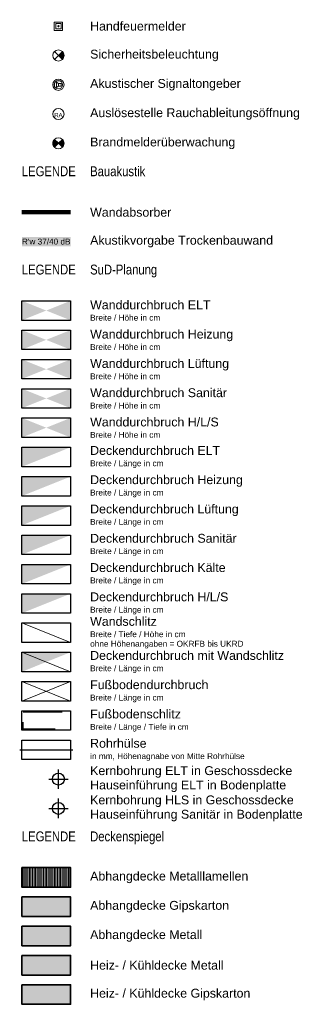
# Model space of a CAD drawing. Header units: metres. Extents: x -167 to 152, y -127 to 99.
# Tile 6 of 225: x 12 to 19, y -51 to -26. Entities that reach past the tile are written whole.
import ezdxf

# ---------------------------------------------------------------- set-up
doc = ezdxf.new("R2010")
doc.units = ezdxf.units.M
doc.linetypes.add('gestrichelt - 01', pattern=[1.9999999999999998, 0.9999999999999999, -0.9999999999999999])
doc.linetypes.add('ISO-04 Lang gestrichelt punktiert', pattern=[7.747, 6.095999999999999, -0.7620000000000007, 0.1270000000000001, -0.7620000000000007])
doc.layers.add('031_Metallbauarbeiten-350 Lamellendecke DS', color=7, linetype='Continuous', lineweight=35, true_color=0x666666)
doc.layers.add('AV1-Innenwandoberflächen-Akustikabsorber', color=7, linetype='Continuous', lineweight=100, true_color=0xc500dd)
for name, color, linetype, lineweight in [('_Legende (2D)', 7, 'Continuous', 9), ('AV1-Akustikvorgaben-Trennwände', 7, 'Continuous', 5), ('AV1-Brandschutzkonzept-Brandschutzkonzept', 7, 'Continuous', 5), ('Keine', 7, 'Continuous', 9)]:
    doc.layers.add(name, color=color, linetype=linetype, lineweight=lineweight)
doc.styles.add('Arial', font='arial.ttf')
doc.styles.add('Arial Narrow', font='ARIALN.TTF')

# ---------------------------------------------------------------- blocks, each defined once
blk = doc.blocks.new('Group-791')
at = {"color": 255}
blk.add_wipeout([(12.517011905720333, -26.390487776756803), (12.731388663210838, -26.390487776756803), (12.731388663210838, -26.176111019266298), (12.517011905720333, -26.176111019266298)], dxfattribs=at).dxf.layer = 'AV1-Brandschutzkonzept-Brandschutzkonzept'
at = {"layer": 'AV1-Brandschutzkonzept-Brandschutzkonzept', "color": 1, "true_color": 0xff0000, "flags": 128}
blk.add_lwpolyline([(12.51701190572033, -26.3904877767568), (12.73138866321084, -26.3904877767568), (12.73138866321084, -26.17611101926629), (12.51701190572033, -26.17611101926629)], close=True, dxfattribs=at)
at = {"color": 255}
blk.add_wipeout([(12.5572075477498, -26.35029213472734), (12.691193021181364, -26.35029213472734), (12.691193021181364, -26.21630666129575), (12.5572075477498, -26.21630666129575)], dxfattribs=at).dxf.layer = 'AV1-Brandschutzkonzept-Brandschutzkonzept'
at = {"layer": 'AV1-Brandschutzkonzept-Brandschutzkonzept', "color": 1, "true_color": 0xff0000, "flags": 128}
blk.add_lwpolyline([(12.5572075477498, -26.35029213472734), (12.69119302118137, -26.35029213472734), (12.69119302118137, -26.21630666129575), (12.5572075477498, -26.21630666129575)], close=True, dxfattribs=at)
at = {"color": 255, "lineweight": 5}
blk.add_wipeout([(12.60919391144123, -26.283299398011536), (12.609482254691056, -26.286226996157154), (12.610336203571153, -26.28904208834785), (12.611722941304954, -26.291636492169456), (12.613589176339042, -26.293910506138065), (12.615863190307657, -26.295776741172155), (12.618457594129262, -26.29716347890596), (12.621272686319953, -26.298017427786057), (12.624200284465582, -26.298305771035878), (12.62712788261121, -26.298017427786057), (12.6299429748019, -26.29716347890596), (12.632537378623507, -26.295776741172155), (12.634811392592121, -26.293910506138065), (12.636677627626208, -26.291636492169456), (12.638064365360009, -26.28904208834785), (12.638918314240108, -26.286226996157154), (12.639206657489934, -26.283299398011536), (12.638918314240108, -26.280371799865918), (12.638064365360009, -26.277556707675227), (12.636677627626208, -26.27496230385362), (12.634811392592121, -26.272688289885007), (12.632537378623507, -26.27082205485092), (12.6299429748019, -26.269435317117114), (12.62712788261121, -26.26858136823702), (12.624200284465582, -26.268293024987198), (12.621272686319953, -26.26858136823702), (12.618457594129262, -26.269435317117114), (12.615863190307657, -26.27082205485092), (12.613589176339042, -26.272688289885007), (12.611722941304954, -26.27496230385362), (12.610336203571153, -26.277556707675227), (12.609482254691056, -26.280371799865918)], dxfattribs=at).dxf.layer = 'AV1-Brandschutzkonzept-Brandschutzkonzept'
at = {"layer": 'AV1-Brandschutzkonzept-Brandschutzkonzept', "color": 1, "lineweight": 5, "true_color": 0xff0000, "flags": 128}
blk.add_lwpolyline([(12.60919391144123, -26.28329939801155, 0.4142135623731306), (12.6242002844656, -26.29830577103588, 0.414213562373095), (12.63920665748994, -26.28329939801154, 0.4142135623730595), (12.62420028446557, -26.2682930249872, 0.414213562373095)], format="xyb", close=True, dxfattribs=at)
blk = doc.blocks.new('Group-792')
at = {"color": 255, "linetype": 'Continuous', "lineweight": 9, "transparency": 33554687}
blk.add_wipeout([(12.767057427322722, -27.033299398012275), (12.725215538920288, -27.134314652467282), (12.624200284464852, -27.176156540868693), (12.523185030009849, -27.13431465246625), (12.48134314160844, -27.033299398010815), (12.523185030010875, -26.932284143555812), (12.62420028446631, -26.8904422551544), (12.725215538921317, -26.932284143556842)], dxfattribs=at).dxf.layer = 'AV1-Brandschutzkonzept-Brandschutzkonzept'
at = {"layer": 'AV1-Brandschutzkonzept-Brandschutzkonzept', "linetype": 'Continuous', "lineweight": 0, "transparency": 33554687}
h = blk.add_hatch(color=92, dxfattribs=at)
edge = h.paths.add_edge_path()
edge.add_line((12.62420028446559, -27.03329939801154), (12.72521553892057, -27.13431465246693))
edge.add_arc((12.62420028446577, -27.03329939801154), 0.1428571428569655, 314.9999999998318, 405.0000000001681)
edge.add_line((12.72521553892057, -26.93228414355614), (12.62420028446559, -27.03329939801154))
at = {"layer": 'AV1-Brandschutzkonzept-Brandschutzkonzept', "color": 92, "linetype": 'Continuous', "lineweight": 9, "transparency": 33554687}
for p, q in [((12.52318503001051, -27.13431465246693), (12.72521553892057, -26.93228414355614)), ((12.72521553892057, -27.13431465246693), (12.52318503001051, -26.93228414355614))]:
    blk.add_line(p, q, dxfattribs=at)
at = {"layer": 'AV1-Brandschutzkonzept-Brandschutzkonzept', "color": 92, "linetype": 'Continuous', "lineweight": 9, "transparency": 33554687, "flags": 128}
blk.add_lwpolyline([(12.62420028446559, -27.03329939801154), (12.72521553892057, -27.13431465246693, 0.4142135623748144), (12.72521553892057, -26.93228414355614)], format="xyb", close=True, dxfattribs=at)
at = {"layer": 'AV1-Brandschutzkonzept-Brandschutzkonzept', "color": 92, "linetype": 'Continuous', "lineweight": 9, "transparency": 33554687}
blk.add_circle((12.62420028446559, -27.03329939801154), 0.1428571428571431, dxfattribs=at)
blk = doc.blocks.new('Group-793')
at = {"color": 255, "linetype": 'Continuous', "lineweight": 9, "transparency": 33554687}
blk.add_wipeout([(12.767057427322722, -27.783299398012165), (12.725215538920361, -27.8843146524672), (12.624200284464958, -27.92615654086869), (12.52318503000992, -27.88431465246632), (12.48134314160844, -27.78329939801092), (12.523185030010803, -27.682284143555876), (12.624200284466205, -27.640442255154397), (12.725215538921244, -27.682284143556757)], dxfattribs=at).dxf.layer = 'AV1-Brandschutzkonzept-Brandschutzkonzept'
at = {"layer": 'AV1-Brandschutzkonzept-Brandschutzkonzept', "color": 1, "linetype": 'Continuous', "lineweight": 9, "true_color": 0xff0000, "transparency": 33554687}
blk.add_circle((12.62420028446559, -27.78329939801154), 0.1428571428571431, dxfattribs=at)
at = {"color": 255, "linetype": 'Continuous', "lineweight": 9, "transparency": 33554687}
blk.add_wipeout([(12.727393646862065, -27.754477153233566), (12.717549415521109, -27.83588771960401), (12.653022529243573, -27.886492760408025), (12.57161196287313, -27.876648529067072), (12.521006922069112, -27.812121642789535), (12.530851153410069, -27.730711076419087), (12.595378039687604, -27.680106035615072), (12.676788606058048, -27.689950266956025)], dxfattribs=at).dxf.layer = 'AV1-Brandschutzkonzept-Brandschutzkonzept'
at = {"layer": 'AV1-Brandschutzkonzept-Brandschutzkonzept', "color": 1, "linetype": 'Continuous', "lineweight": 9, "true_color": 0xff0000, "transparency": 33554687}
blk.add_circle((12.62420028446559, -27.78329939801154), 0.1071428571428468, dxfattribs=at)
at = {"color": 255, "linetype": 'Continuous', "lineweight": 9, "transparency": 33554687}
blk.add_wipeout([(12.62420028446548, -27.74921587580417), (12.69236732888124, -27.74921587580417), (12.69236732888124, -27.817382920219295), (12.62420028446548, -27.817382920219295)], dxfattribs=at).dxf.layer = 'AV1-Brandschutzkonzept-Brandschutzkonzept'
at = {"layer": 'AV1-Brandschutzkonzept-Brandschutzkonzept', "color": 1, "linetype": 'Continuous', "lineweight": 9, "true_color": 0xff0000, "transparency": 33554687, "flags": 128}
blk.add_lwpolyline([(12.62420028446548, -27.74921587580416), (12.69236732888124, -27.74921587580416), (12.69236732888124, -27.81738292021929), (12.62420028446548, -27.81738292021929)], close=True, dxfattribs=at)
at = {"color": 255, "linetype": 'Continuous', "lineweight": 9, "transparency": 33554687}
blk.add_wipeout([(12.624200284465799, -27.7492158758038), (12.573075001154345, -27.715132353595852), (12.57307500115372, -27.85146644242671), (12.624200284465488, -27.817382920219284)], dxfattribs=at).dxf.layer = 'AV1-Brandschutzkonzept-Brandschutzkonzept'
at = {"layer": 'AV1-Brandschutzkonzept-Brandschutzkonzept', "color": 1, "linetype": 'Continuous', "lineweight": 9, "true_color": 0xff0000, "transparency": 33554687, "flags": 128}
blk.add_lwpolyline([(12.6242002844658, -27.7492158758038), (12.57307500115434, -27.71513235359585), (12.57307500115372, -27.85146644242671), (12.62420028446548, -27.81738292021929)], close=True, dxfattribs=at)
blk = doc.blocks.new('Group-794')
at = {"layer": 'AV1-Brandschutzkonzept-Brandschutzkonzept', "color": 7}
blk.add_blockref('Group-793', (0, 0), dxfattribs=at)
blk = doc.blocks.new('Group-795')
at = {"color": 255, "linetype": 'Continuous', "lineweight": 9, "transparency": 33554687}
blk.add_wipeout([(12.767057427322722, -28.53329939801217), (12.725215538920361, -28.634314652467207), (12.624200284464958, -28.676156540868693), (12.52318503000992, -28.634314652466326), (12.48134314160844, -28.533299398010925), (12.523185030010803, -28.43228414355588), (12.624200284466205, -28.3904422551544), (12.725215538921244, -28.43228414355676)], dxfattribs=at).dxf.layer = 'AV1-Brandschutzkonzept-Brandschutzkonzept'
at = {"layer": 'AV1-Brandschutzkonzept-Brandschutzkonzept', "color": 1, "linetype": 'Continuous', "lineweight": 9, "true_color": 0xff0000, "transparency": 33554687}
blk.add_circle((12.62420028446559, -28.53329939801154), 0.1428571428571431, dxfattribs=at)
at = {"layer": 'AV1-Brandschutzkonzept-Brandschutzkonzept', "insert": (12.62420028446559, -28.61523298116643), "char_height": 0.1080004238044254, "attachment_point": 8, "line_spacing_factor": 0.9681279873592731, "style": 'Arial'}
blk.add_mtext('RA', dxfattribs=at)
blk = doc.blocks.new('Group-796')
at = {"layer": 'AV1-Brandschutzkonzept-Brandschutzkonzept', "color": 7}
blk.add_blockref('Group-795', (0, 0), dxfattribs=at)
blk = doc.blocks.new('Group-797')
at = {"color": 255, "linetype": 'Continuous', "lineweight": 9, "transparency": 33554687}
blk.add_wipeout([(12.767057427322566, -29.28329939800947), (12.725215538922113, -29.384314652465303), (12.624200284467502, -29.426156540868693), (12.523185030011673, -29.384314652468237), (12.48134314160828, -29.28329939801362), (12.523185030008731, -29.182284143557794), (12.624200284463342, -29.1404422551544), (12.725215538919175, -29.182284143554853)], dxfattribs=at).dxf.layer = 'AV1-Brandschutzkonzept-Brandschutzkonzept'
at = {"layer": 'AV1-Brandschutzkonzept-Brandschutzkonzept', "linetype": 'Continuous', "lineweight": 0, "true_color": 0xff0000, "transparency": 33554687}
h = blk.add_hatch(color=1, dxfattribs=at)
edge = h.paths.add_edge_path()
edge.add_line((12.62420028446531, -29.28329939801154), (12.52318503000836, -29.38431465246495))
edge.add_arc((12.62420028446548, -29.28329939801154), 0.1428571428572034, 134.9999999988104, 224.9999999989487, ccw=False)
edge.add_line((12.52318503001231, -29.18228414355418), (12.62420028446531, -29.28329939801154))
h = blk.add_hatch(color=1, dxfattribs=at)
edge = h.paths.add_edge_path()
edge.add_line((12.62420028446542, -29.28329939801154), (12.72521553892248, -29.38431465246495))
edge.add_arc((12.62420028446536, -29.28329939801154), 0.1428571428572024, 315.0000000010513, 405.0000000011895)
edge.add_line((12.72521553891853, -29.18228414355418), (12.62420028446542, -29.28329939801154))
at = {"layer": 'AV1-Brandschutzkonzept-Brandschutzkonzept', "color": 1, "linetype": 'Continuous', "lineweight": 9, "true_color": 0xff0000, "transparency": 33554687, "flags": 128}
for points in [[(12.62420028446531, -29.28329939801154), (12.52318503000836, -29.38431465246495, -0.4142135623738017), (12.52318503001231, -29.18228414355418)], [(12.62420028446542, -29.28329939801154), (12.72521553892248, -29.38431465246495, 0.4142135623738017), (12.72521553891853, -29.18228414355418)]]:
    blk.add_lwpolyline(points, format="xyb", close=True, dxfattribs=at)
at = {"layer": 'AV1-Brandschutzkonzept-Brandschutzkonzept', "color": 1, "linetype": 'Continuous', "lineweight": 9, "true_color": 0xff0000, "transparency": 33554687}
blk.add_circle((12.62420028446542, -29.28329939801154), 0.1428571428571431, dxfattribs=at)
blk = doc.blocks.new('Group-861')
at = {"layer": 'Keine', "color": 212, "linetype": 'Continuous'}
for points in [[(11.68670028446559, -33.81671449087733), (12.31170028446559, -33.56671449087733), (11.68670028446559, -33.31671449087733)], [(12.31170028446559, -33.56671449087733), (12.93670028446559, -33.31671449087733), (12.93670028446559, -33.81671449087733)]]:
    blk.add_solid(points, dxfattribs=at)
blk = doc.blocks.new('Group-862')
at = {"layer": 'Keine', "color": 212, "linetype": 'Continuous'}
blk.add_solid([(11.68670028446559, -37.56671449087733), (12.93670028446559, -37.06671449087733), (11.68670028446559, -37.06671449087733)], dxfattribs=at)
blk = doc.blocks.new('Group-863')
at = {"layer": 'Keine', "color": 212, "lineweight": 9, "flags": 128}
blk.add_lwpolyline([(12.93670028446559, -42.06671449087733), (11.68670028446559, -41.56671449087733), (12.93670028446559, -41.56671449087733)], close=True, dxfattribs=at)
blk = doc.blocks.new('Group-864')
at = {"layer": 'Keine', "color": 212, "lineweight": 9, "flags": 128}
blk.add_lwpolyline([(12.93670028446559, -42.81671449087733), (11.68670028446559, -42.31671449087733), (12.93670028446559, -42.31671449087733)], close=True, dxfattribs=at)
at = {"layer": 'Keine', "color": 212, "lineweight": 9}
blk.add_solid([(11.68670028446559, -42.81671449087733), (12.93670028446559, -42.31671449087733), (11.68670028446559, -42.31671449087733)], dxfattribs=at)
blk = doc.blocks.new('Group-865')
at = {"layer": 'Keine', "color": 212, "lineweight": 9, "flags": 128}
for points in [[(12.93670028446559, -43.56671449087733), (11.68670028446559, -43.06671449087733), (12.93670028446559, -43.06671449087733)], [(11.68670028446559, -43.56671449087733), (12.93670028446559, -43.06671449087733), (11.68670028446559, -43.06671449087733)]]:
    blk.add_lwpolyline(points, close=True, dxfattribs=at)
blk = doc.blocks.new('Group-866')
at = {"layer": 'Keine', "color": 15, "linetype": 'Continuous'}
for points in [[(11.68670028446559, -34.56671449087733), (12.31170028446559, -34.31671449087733), (11.68670028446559, -34.06671449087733)], [(12.31170028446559, -34.31671449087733), (12.93670028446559, -34.06671449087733), (12.93670028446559, -34.56671449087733)]]:
    blk.add_solid(points, dxfattribs=at)
blk = doc.blocks.new('Group-867')
at = {"layer": 'Keine', "color": 85, "linetype": 'Continuous'}
for points in [[(11.68670028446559, -35.31671449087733), (12.31170028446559, -35.06671449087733), (11.68670028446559, -34.81671449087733)], [(12.31170028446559, -35.06671449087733), (12.93670028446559, -34.81671449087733), (12.93670028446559, -35.31671449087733)]]:
    blk.add_solid(points, dxfattribs=at)
blk = doc.blocks.new('Group-868')
at = {"layer": 'Keine', "color": 165, "linetype": 'Continuous'}
for points in [[(11.68670028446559, -36.06671449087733), (12.31170028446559, -35.81671449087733), (11.68670028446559, -35.56671449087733)], [(12.31170028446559, -35.81671449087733), (12.93670028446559, -35.56671449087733), (12.93670028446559, -36.06671449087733)]]:
    blk.add_solid(points, dxfattribs=at)
blk = doc.blocks.new('Group-869')
at = {"layer": 'Keine', "color": 15, "linetype": 'Continuous'}
blk.add_solid([(11.68670028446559, -38.31671449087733), (12.93670028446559, -37.81671449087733), (11.68670028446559, -37.81671449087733)], dxfattribs=at)
blk = doc.blocks.new('Group-870')
at = {"layer": 'Keine', "color": 85, "linetype": 'Continuous'}
blk.add_solid([(11.68670028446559, -39.06671449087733), (12.93670028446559, -38.56671449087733), (11.68670028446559, -38.56671449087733)], dxfattribs=at)
blk = doc.blocks.new('Group-871')
at = {"layer": 'Keine', "color": 165, "linetype": 'Continuous'}
blk.add_solid([(11.68670028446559, -39.81671449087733), (12.93670028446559, -39.31671449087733), (11.68670028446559, -39.31671449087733)], dxfattribs=at)
blk = doc.blocks.new('Group-872')
at = {"layer": 'Keine', "color": 7, "linetype": 'Continuous'}
for points in [[(11.68670028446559, -36.81671449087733), (12.31170028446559, -36.56671449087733), (11.68670028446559, -36.31671449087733)], [(12.31170028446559, -36.56671449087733), (12.93670028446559, -36.31671449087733), (12.93670028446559, -36.81671449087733)]]:
    blk.add_solid(points, dxfattribs=at)
blk = doc.blocks.new('Group-873')
at = {"layer": 'Keine', "color": 7, "linetype": 'Continuous'}
blk.add_solid([(11.68670028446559, -41.31671449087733), (12.93670028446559, -40.81671449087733), (11.68670028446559, -40.81671449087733)], dxfattribs=at)
blk = doc.blocks.new('Group-874')
at = {"layer": 'Keine', "color": 143, "linetype": 'Continuous'}
blk.add_solid([(11.68670028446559, -40.56671449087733), (12.93670028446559, -40.06671449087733), (11.68670028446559, -40.06671449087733)], dxfattribs=at)
blk = doc.blocks.new('Legende (2D)')
at = {"layer": '031_Metallbauarbeiten-350 Lamellendecke DS', "linetype": 'Continuous', "lineweight": 0, "transparency": 33554508}
for color, points in [(254, [(11.68670028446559, -47.83342203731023), (12.93670028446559, -47.83342203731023), (12.93670028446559, -48.33342203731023), (11.68670028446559, -48.33342203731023)]), (106, [(11.68670028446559, -48.58342203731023), (12.93670028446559, -48.58342203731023), (12.93670028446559, -49.08342203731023), (11.68670028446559, -49.08342203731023)]), (254, [(11.68670028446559, -49.33342203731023), (12.93670028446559, -49.33342203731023), (12.93670028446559, -49.83342203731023), (11.68670028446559, -49.83342203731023)])]:
    blk.add_hatch(color=color, dxfattribs=at).paths.add_polyline_path(points)
at = {"layer": '031_Metallbauarbeiten-350 Lamellendecke DS', "linetype": 'Continuous', "lineweight": 9, "transparency": 33554508}
h = blk.add_hatch(dxfattribs=at)
h.set_pattern_fill('Lamellendecke', color=252, style=0, pattern_type=2)
h.set_pattern_definition([(90, (0, 0), (0.04000000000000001, 0), [])])
h.paths.add_polyline_path([(11.68670028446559, -47.83342203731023), (12.93670028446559, -47.83342203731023), (12.93670028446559, -48.33342203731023), (11.68670028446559, -48.33342203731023)])
at = {"layer": '031_Metallbauarbeiten-350 Lamellendecke DS', "linetype": 'Continuous', "lineweight": 0, "transparency": 33554470}
blk.add_hatch(color=165, dxfattribs=at).paths.add_polyline_path([(11.68670028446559, -50.08342203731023), (12.93670028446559, -50.08342203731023), (12.93670028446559, -50.58342203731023), (11.68670028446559, -50.58342203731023)])
at = {"layer": '031_Metallbauarbeiten-350 Lamellendecke DS', "linetype": 'Continuous', "lineweight": 0, "transparency": 33554483}
blk.add_hatch(color=55, dxfattribs=at).paths.add_polyline_path([(11.68670028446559, -50.83342203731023), (12.93670028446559, -50.83342203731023), (12.93670028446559, -51.33342203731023), (11.68670028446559, -51.33342203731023)])
at = {"layer": '031_Metallbauarbeiten-350 Lamellendecke DS', "color": 251, "linetype": 'Continuous', "lineweight": 35, "transparency": 33554687, "flags": 128}
for points in [[(11.68670028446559, -47.83342203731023), (12.93670028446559, -47.83342203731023), (12.93670028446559, -48.33342203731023), (11.68670028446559, -48.33342203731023)], [(11.68670028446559, -49.33342203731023), (12.93670028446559, -49.33342203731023), (12.93670028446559, -49.83342203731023), (11.68670028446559, -49.83342203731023)], [(11.68670028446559, -50.08342203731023), (12.93670028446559, -50.08342203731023), (12.93670028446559, -50.58342203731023), (11.68670028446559, -50.58342203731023)], [(11.68670028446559, -50.83342203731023), (12.93670028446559, -50.83342203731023), (12.93670028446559, -51.33342203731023), (11.68670028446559, -51.33342203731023)]]:
    blk.add_lwpolyline(points, close=True, dxfattribs=at)
at = {"layer": '031_Metallbauarbeiten-350 Lamellendecke DS', "color": 106, "linetype": 'Continuous', "lineweight": 35, "transparency": 33554687, "flags": 128}
blk.add_lwpolyline([(11.68670028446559, -48.58342203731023), (12.93670028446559, -48.58342203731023), (12.93670028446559, -49.08342203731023), (11.68670028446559, -49.08342203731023)], close=True, dxfattribs=at)
at = {"layer": 'AV1-Akustikvorgaben-Trennwände', "color": 7}
blk.add_solid([(11.686143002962, -31.9211338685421), (12.93670028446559, -31.9211338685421), (11.686143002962, -31.67888002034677), (12.93670028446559, -31.67888002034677)], dxfattribs=at)
blk.add_solid([(11.686143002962, -31.9211338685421), (12.93670028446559, -31.9211338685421), (11.686143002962, -31.67888002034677), (12.93670028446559, -31.67888002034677)], dxfattribs=at)
at = {"layer": 'AV1-Innenwandoberflächen-Akustikabsorber'}
blk.add_line((11.68670028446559, -31.05000694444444), (12.93670028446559, -31.05000694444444), dxfattribs=at)
at = {"layer": 'AV1-Brandschutzkonzept-Brandschutzkonzept', "color": 7, "transparency": 33554687}
for name in ['Group-791', 'Group-792', 'Group-794', 'Group-796', 'Group-797']:
    blk.add_blockref(name, (0, 0), dxfattribs=at)
at = {"layer": 'AV1-Akustikvorgaben-Trennwände', "insert": (12.31142164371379, -31.80000694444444), "char_height": 0.1505857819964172, "attachment_point": 5, "line_spacing_factor": 0.9695403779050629, "style": 'Arial'}
blk.add_mtext("R'w 37/40 dB", dxfattribs=at)
at = {"layer": 'AV1-Brandschutzkonzept-Brandschutzkonzept', "color": 7, "transparency": 33554687, "char_height": 0.226962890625, "attachment_point": 4, "line_spacing_factor": 0.9691223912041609, "style": 'Arial'}
for s, insert in [('Handfeuermelder', (13.43670028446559, -26.28329939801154)), ('Sicherheitsbeleuchtung', (13.43670028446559, -27.03329939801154)), ('Akustischer Signaltongeber', (13.43670028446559, -27.78329939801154)), ('Auslösestelle Rauchableitungsöffnung', (13.43670028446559, -28.53329939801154)), ('Brandmelderüberwachung', (13.43670028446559, -29.28329939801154)), ('Wandabsorber', (13.43670028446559, -31.05000694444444)), ('Akustikvorgabe Trockenbauwand', (13.43670028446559, -31.80000694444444))]:
    blk.add_mtext(s, dxfattribs=dict(at, insert=insert))
at = {"layer": 'Keine', "color": 7, "transparency": 33554687}
for s, insert, char_height, attachment_point, line_spacing_factor, style in [('LEGENDE', (11.68670028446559, -29.87308706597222), 0.2521809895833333, 1, 0.9665942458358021, 'Arial Narrow'), ('LEGENDE', (11.68670028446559, -32.38979461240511), 0.2521809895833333, 1, 0.9665942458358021, 'Arial Narrow'), ('Wanddurchbruch ELT\\P{\\H0.6667x;Breite / Höhe in cm}', (13.43670028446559, -33.56671449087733), 0.226962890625, 4, 0.9691223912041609, 'Arial'), ('Wanddurchbruch Heizung\\P{\\H0.6667x;Breite / Höhe in cm}', (13.43670028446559, -34.31671449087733), 0.226962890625, 4, 0.9691223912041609, 'Arial'), ('Wanddurchbruch Lüftung\\P{\\H0.6667x;Breite / Höhe in cm}', (13.43670028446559, -35.06671449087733), 0.226962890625, 4, 0.9691223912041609, 'Arial'), ('Wanddurchbruch Sanitär\\P{\\H0.6667x;Breite / Höhe in cm}', (13.43670028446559, -35.81671449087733), 0.226962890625, 4, 0.9691223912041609, 'Arial'), ('Wanddurchbruch H/L/S\\P{\\H0.6667x;Breite / Höhe in cm}', (13.43670028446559, -36.56671449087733), 0.226962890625, 4, 0.9691223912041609, 'Arial'), ('Deckendurchbruch ELT\\P{\\H0.6667x;Breite / Länge in cm}', (13.43670028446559, -37.31671449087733), 0.226962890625, 4, 0.9691223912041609, 'Arial'), ('Deckendurchbruch Heizung\\P{\\H0.6667x;Breite / Länge in cm}', (13.43670028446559, -38.06671449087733), 0.226962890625, 4, 0.9691223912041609, 'Arial'), ('Deckendurchbruch Lüftung\\P{\\H0.6667x;Breite / Länge in cm}', (13.43670028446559, -38.81671449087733), 0.226962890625, 4, 0.9691223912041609, 'Arial'), ('Deckendurchbruch Sanitär\\P{\\H0.6667x;Breite / Länge in cm}', (13.43670028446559, -39.56671449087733), 0.226962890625, 4, 0.9691223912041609, 'Arial'), ('Deckendurchbruch Kälte\\P{\\H0.6667x;Breite / Länge in cm}', (13.43670028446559, -40.31671449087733), 0.226962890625, 4, 0.9691223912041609, 'Arial'), ('Deckendurchbruch H/L/S\\P{\\H0.6667x;Breite / Länge in cm}', (13.43670028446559, -41.06671449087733), 0.226962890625, 4, 0.9691223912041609, 'Arial'), ('Wandschlitz\\P{\\H0.6667x;Breite / Tiefe / Höhe in cm\\Pohne Höhenangaben = OKRFB bis UKRD}', (13.43670028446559, -41.81671449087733), 0.226962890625, 4, 0.9691223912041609, 'Arial'), ('Deckendurchbruch mit Wandschlitz\\P{\\H0.6667x;Breite / Länge in cm}', (13.43670028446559, -42.56671449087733), 0.226962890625, 4, 0.9691223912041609, 'Arial'), ('Fußbodendurchbruch\\P{\\H0.6667x;Breite / Länge in cm}', (13.43670028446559, -43.31671449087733), 0.226962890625, 4, 0.9691223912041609, 'Arial'), ('Fußbodenschlitz\\P{\\H0.6667x;Breite / Länge / Tiefe in cm}', (13.43670028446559, -44.06671449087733), 0.226962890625, 4, 0.9691223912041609, 'Arial'), ('Rohrhülse\\P{\\H0.6667x;in mm, Höhenagnabe von Mitte Rohrhülse}', (13.43670028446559, -44.81671449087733), 0.226962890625, 4, 0.9691223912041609, 'Arial'), ('Kernbohrung ELT in Geschossdecke\\PHauseinführung ELT in Bodenplatte', (13.43670028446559, -45.56671449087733), 0.226962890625, 4, 0.9691223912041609, 'Arial'), ('Kernbohrung HLS in Geschossdecke\\PHauseinführung Sanitär in Bodenplatte', (13.43670028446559, -46.31671449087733), 0.226962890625, 4, 0.9691223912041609, 'Arial'), ('LEGENDE', (11.68670028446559, -46.906502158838), 0.2521809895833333, 1, 0.9665942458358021, 'Arial Narrow'), ('Abhangdecke Metalllamellen', (13.43670028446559, -48.08342203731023), 0.226962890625, 4, 0.9691223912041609, 'Arial'), ('Abhangdecke Gipskarton', (13.43670028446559, -48.83342203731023), 0.226962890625, 4, 0.9691223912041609, 'Arial'), ('Abhangdecke Metall', (13.43670028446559, -49.58342203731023), 0.226962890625, 4, 0.9691223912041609, 'Arial'), ('Heiz- / Kühldecke Metall', (13.43670028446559, -50.33342203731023), 0.226962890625, 4, 0.9691223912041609, 'Arial'), ('Heiz- / Kühldecke Gipskarton', (13.43670028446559, -51.08342203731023), 0.226962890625, 4, 0.9691223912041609, 'Arial')]:
    blk.add_mtext(s, dxfattribs=dict(at, insert=insert, char_height=char_height, attachment_point=attachment_point, line_spacing_factor=line_spacing_factor, style=style))
at = {"layer": 'Keine', "color": 253, "transparency": 33554687, "char_height": 0.2521809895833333, "attachment_point": 1, "line_spacing_factor": 0.9665942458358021, "style": 'Arial Narrow'}
for s, insert in [('Bauakustik', (13.43670028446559, -29.87308706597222)), ('SuD-Planung', (13.43670028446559, -32.38979461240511)), ('Deckenspiegel', (13.43670028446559, -46.906502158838))]:
    blk.add_mtext(s, dxfattribs=dict(at, insert=insert))
at = {"color": 255, "linetype": 'Continuous', "lineweight": 25, "transparency": 33554687}
for points in [[(11.68670028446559, -33.31671449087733), (12.93670028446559, -33.31671449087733), (12.93670028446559, -33.816714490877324), (11.68670028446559, -33.816714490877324)], [(11.68670028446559, -34.06671449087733), (12.93670028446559, -34.06671449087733), (12.93670028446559, -34.56671449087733), (11.68670028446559, -34.56671449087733)], [(11.68670028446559, -34.81671449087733), (12.93670028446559, -34.81671449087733), (12.93670028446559, -35.31671449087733), (11.68670028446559, -35.31671449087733)], [(11.68670028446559, -35.56671449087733), (12.93670028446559, -35.56671449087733), (12.93670028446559, -36.06671449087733), (11.68670028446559, -36.06671449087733)], [(11.68670028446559, -36.31671449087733), (12.93670028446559, -36.31671449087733), (12.93670028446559, -36.81671449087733), (11.68670028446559, -36.81671449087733)], [(11.68670028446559, -37.06671449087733), (12.93670028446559, -37.06671449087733), (12.93670028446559, -37.566714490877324), (11.68670028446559, -37.566714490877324)], [(11.68670028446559, -37.81671449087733), (12.93670028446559, -37.81671449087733), (12.93670028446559, -38.31671449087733), (11.68670028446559, -38.31671449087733)], [(11.68670028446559, -38.56671449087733), (12.93670028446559, -38.56671449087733), (12.93670028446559, -39.06671449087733), (11.68670028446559, -39.06671449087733)], [(11.68670028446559, -39.31671449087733), (12.93670028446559, -39.31671449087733), (12.93670028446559, -39.81671449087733), (11.68670028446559, -39.81671449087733)], [(11.68670028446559, -40.06671449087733), (12.93670028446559, -40.06671449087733), (12.93670028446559, -40.566714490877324), (11.68670028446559, -40.566714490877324)], [(11.68670028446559, -40.81671449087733), (12.93670028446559, -40.81671449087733), (12.93670028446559, -41.31671449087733), (11.68670028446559, -41.31671449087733)], [(11.68670028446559, -41.56671449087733), (12.93670028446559, -41.56671449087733), (12.93670028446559, -42.06671449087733), (11.68670028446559, -42.06671449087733)], [(11.68670028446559, -42.31671449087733), (12.93670028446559, -42.31671449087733), (12.93670028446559, -42.81671449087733), (11.68670028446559, -42.81671449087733)], [(11.68670028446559, -43.066714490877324), (12.93670028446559, -43.066714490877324), (12.93670028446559, -43.56671449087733), (11.68670028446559, -43.56671449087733)], [(11.68670028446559, -43.81671449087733), (12.93670028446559, -43.81671449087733), (12.93670028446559, -44.31671449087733), (11.68670028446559, -44.31671449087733)], [(11.68670028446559, -44.56671449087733), (12.93670028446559, -44.56671449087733), (12.93670028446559, -45.06671449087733), (11.68670028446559, -45.06671449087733)], [(12.624200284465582, -45.41435165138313), (12.731937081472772, -45.45897769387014), (12.776563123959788, -45.56671449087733), (12.731937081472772, -45.67445128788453), (12.624200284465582, -45.71907733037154), (12.516463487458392, -45.67445128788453), (12.471837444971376, -45.56671449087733), (12.516463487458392, -45.45897769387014)], [(12.624200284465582, -46.16435165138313), (12.731937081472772, -46.20897769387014), (12.776563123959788, -46.31671449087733), (12.731937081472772, -46.42445128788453), (12.624200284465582, -46.46907733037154), (12.516463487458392, -46.42445128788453), (12.471837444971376, -46.31671449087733), (12.516463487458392, -46.20897769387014)]]:
    blk.add_wipeout(points, dxfattribs=at).dxf.layer = 'Keine'
at = {"layer": 'Keine', "color": 212, "linetype": 'ISO-04 Lang gestrichelt punktiert', "lineweight": 25, "transparency": 33554687}
blk.add_line((11.63097319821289, -44.81671449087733), (12.99242737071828, -44.81671449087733), dxfattribs=at)
at = {"layer": 'Keine', "color": 212, "linetype": 'Continuous', "lineweight": 25, "transparency": 33554687}
for p, q in [((12.62420028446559, -45.81671449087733), (12.62420028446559, -45.31671449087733)), ((12.37420028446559, -45.56671449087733), (12.87420028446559, -45.56671449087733))]:
    blk.add_line(p, q, dxfattribs=at)
at = {"layer": 'Keine', "color": 165, "linetype": 'Continuous', "lineweight": 25, "transparency": 33554687}
for p, q in [((12.62420028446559, -46.56671449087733), (12.62420028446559, -46.06671449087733)), ((12.37420028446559, -46.31671449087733), (12.87420028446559, -46.31671449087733))]:
    blk.add_line(p, q, dxfattribs=at)
at = {"layer": 'Keine', "color": 212, "linetype": 'Continuous', "lineweight": 25, "transparency": 33554687, "flags": 128}
for points in [[(11.68670028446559, -33.31671449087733), (12.93670028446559, -33.31671449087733), (12.93670028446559, -33.81671449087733), (11.68670028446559, -33.81671449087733)], [(11.68670028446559, -37.06671449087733), (12.93670028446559, -37.06671449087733), (12.93670028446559, -37.56671449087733), (11.68670028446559, -37.56671449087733)], [(11.68670028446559, -41.56671449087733), (12.93670028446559, -41.56671449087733), (12.93670028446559, -42.06671449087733), (11.68670028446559, -42.06671449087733)], [(11.68670028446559, -42.31671449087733), (12.93670028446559, -42.31671449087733), (12.93670028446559, -42.81671449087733), (11.68670028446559, -42.81671449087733)], [(11.68670028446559, -43.06671449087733), (12.93670028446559, -43.06671449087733), (12.93670028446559, -43.56671449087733), (11.68670028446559, -43.56671449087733)], [(11.68670028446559, -43.81671449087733), (12.93670028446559, -43.81671449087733), (12.93670028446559, -44.31671449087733), (11.68670028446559, -44.31671449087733)], [(11.68670028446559, -44.56671449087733), (12.93670028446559, -44.56671449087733), (12.93670028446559, -45.06671449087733), (11.68670028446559, -45.06671449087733)]]:
    blk.add_lwpolyline(points, close=True, dxfattribs=at)
at = {"layer": 'Keine', "color": 15, "linetype": 'Continuous', "lineweight": 25, "transparency": 33554687, "flags": 128}
for points in [[(11.68670028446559, -34.06671449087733), (12.93670028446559, -34.06671449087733), (12.93670028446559, -34.56671449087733), (11.68670028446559, -34.56671449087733)], [(11.68670028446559, -37.81671449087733), (12.93670028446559, -37.81671449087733), (12.93670028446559, -38.31671449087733), (11.68670028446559, -38.31671449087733)]]:
    blk.add_lwpolyline(points, close=True, dxfattribs=at)
at = {"layer": 'Keine', "color": 85, "linetype": 'Continuous', "lineweight": 25, "transparency": 33554687, "flags": 128}
for points in [[(11.68670028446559, -34.81671449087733), (12.93670028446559, -34.81671449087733), (12.93670028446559, -35.31671449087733), (11.68670028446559, -35.31671449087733)], [(11.68670028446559, -38.56671449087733), (12.93670028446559, -38.56671449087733), (12.93670028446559, -39.06671449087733), (11.68670028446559, -39.06671449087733)]]:
    blk.add_lwpolyline(points, close=True, dxfattribs=at)
at = {"layer": 'Keine', "color": 165, "linetype": 'Continuous', "lineweight": 25, "transparency": 33554687, "flags": 128}
for points in [[(11.68670028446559, -35.56671449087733), (12.93670028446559, -35.56671449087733), (12.93670028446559, -36.06671449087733), (11.68670028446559, -36.06671449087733)], [(11.68670028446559, -39.31671449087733), (12.93670028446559, -39.31671449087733), (12.93670028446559, -39.81671449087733), (11.68670028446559, -39.81671449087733)]]:
    blk.add_lwpolyline(points, close=True, dxfattribs=at)
at = {"layer": 'Keine', "color": 7, "linetype": 'Continuous', "lineweight": 25, "transparency": 33554687, "flags": 128}
for points in [[(11.68670028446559, -36.31671449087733), (12.93670028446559, -36.31671449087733), (12.93670028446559, -36.81671449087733), (11.68670028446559, -36.81671449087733)], [(11.68670028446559, -40.81671449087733), (12.93670028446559, -40.81671449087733), (12.93670028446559, -41.31671449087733), (11.68670028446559, -41.31671449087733)]]:
    blk.add_lwpolyline(points, close=True, dxfattribs=at)
at = {"layer": 'Keine', "color": 143, "linetype": 'Continuous', "lineweight": 25, "transparency": 33554687, "flags": 128}
blk.add_lwpolyline([(11.68670028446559, -40.06671449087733), (12.93670028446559, -40.06671449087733), (12.93670028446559, -40.56671449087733), (11.68670028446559, -40.56671449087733)], close=True, dxfattribs=at)
at = {"layer": 'Keine', "color": 212, "linetype": 'Continuous', "lineweight": 25, "transparency": 33554687}
blk.add_circle((12.62420028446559, -45.56671449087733), 0.1523628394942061, dxfattribs=at)
at = {"layer": 'Keine', "color": 165, "linetype": 'Continuous', "lineweight": 25, "transparency": 33554687}
blk.add_circle((12.62420028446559, -46.31671449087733), 0.1523628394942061, dxfattribs=at)
at = {"layer": 'Keine', "color": 7}
for name in ['Group-861', 'Group-862', 'Group-869', 'Group-870', 'Group-871', 'Group-874', 'Group-873', 'Group-863', 'Group-864', 'Group-865']:
    blk.add_blockref(name, (0, 0), dxfattribs=at)
at = {"layer": 'Keine', "color": 15}
blk.add_blockref('Group-866', (0, 0), dxfattribs=at)
at = {"layer": 'Keine', "color": 85}
blk.add_blockref('Group-867', (0, 0), dxfattribs=at)
at = {"layer": 'Keine', "color": 165}
for name in ['Group-868', 'Group-872']:
    blk.add_blockref(name, (0, 0), dxfattribs=at)
at = {"color": 255, "linetype": 'gestrichelt - 01', "lineweight": 25, "transparency": 33554687}
blk.add_wipeout([(11.71670028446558, -43.846714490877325), (12.90670028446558, -43.846714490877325), (12.90670028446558, -44.28671449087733), (11.71670028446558, -44.28671449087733)], dxfattribs=at).dxf.layer = 'Keine'
at = {"layer": 'Keine', "color": 212, "linetype": 'gestrichelt - 01', "lineweight": 25, "transparency": 33554687, "flags": 128}
blk.add_lwpolyline([(11.71670028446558, -43.84671449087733), (12.90670028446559, -43.84671449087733), (12.90670028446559, -44.28671449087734), (11.71670028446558, -44.28671449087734)], close=True, dxfattribs=at)

msp = doc.modelspace()

# ---------------------------------------------------------------- block references
at = {"layer": '_Legende (2D)'}
msp.add_blockref('Legende (2D)', (0, 0), dxfattribs=at)

doc.saveas('drawing.dxf')
